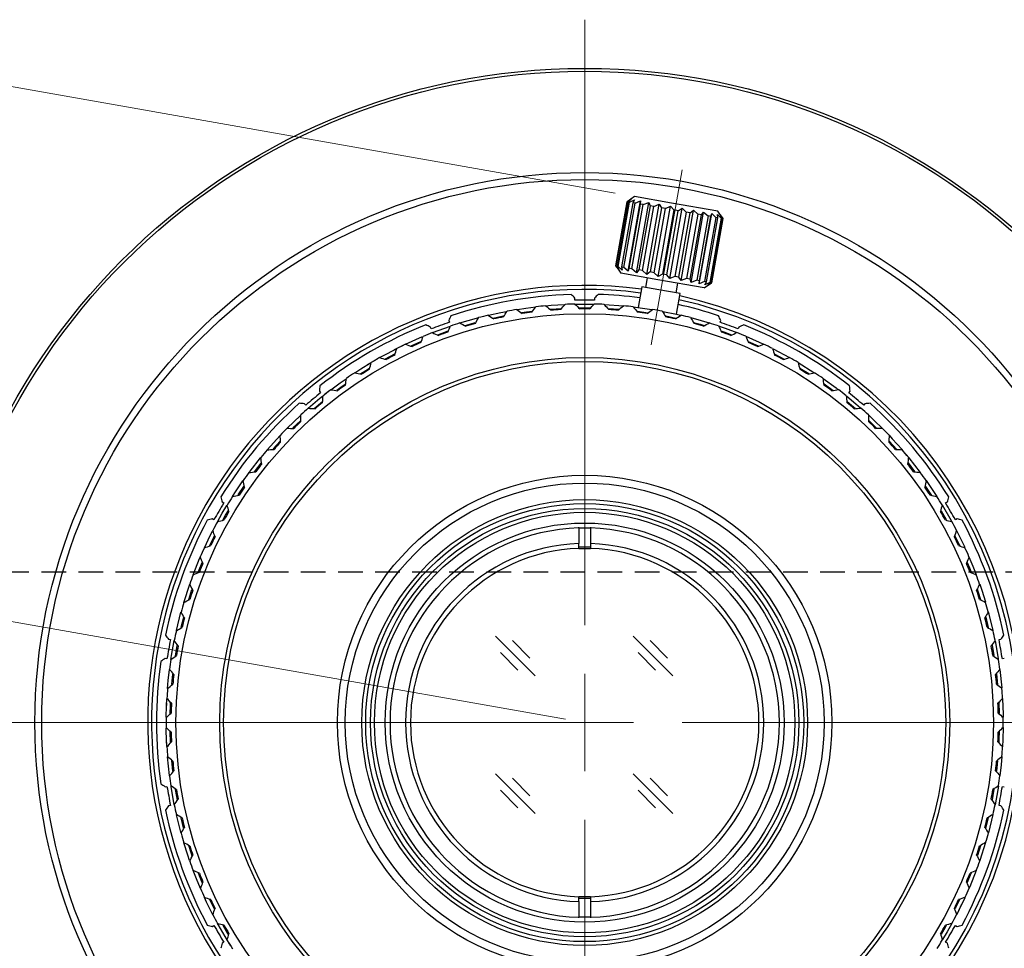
# Model space of a CAD drawing. Header units: millimetres. Extents: x 10 to 287, y 8 to 201.
# Tile 25 of 27: x 197 to 248, y 101 to 149. Entities that reach past the tile are written whole.
import ezdxf

# ---------------------------------------------------------------- set-up
doc = ezdxf.new("R2010")
doc.units = ezdxf.units.MM
doc.header["$PDSIZE"] = -1
doc.linetypes.add('CENTERX2', pattern=[20.32, 12.7, -2.54, 2.54, -2.54])
doc.linetypes.add('HIDDEN', pattern=[1.905, 1.27, -0.635])
doc.layers.add('画層1', color=179, linetype='Continuous', lineweight=35)
doc.layers.add('補助線', color=252, linetype='Continuous', plot=False)
doc.styles.add('SLDTEXTSTYLE2', font='TXT', dxfattribs={"width": 0.7, "bigfont": 'bigfont'})
doc.dimstyles.new('SLDDIMSTYLE0', dxfattribs={"dimtxt": 3.638021, "dimasz": 3, "dimexe": 0, "dimexo": 0.0625, "dimgap": 0.909505, "dimtad": 3, "dimdec": 1, "dimrnd": 1e-09, "dimzin": 12, "dimdsep": 46, "dimtxsty": 'SLDTEXTSTYLE2', "dimsah": 1, "dimcen": 0.09, "dimadec": 0, "dimazin": 3, "dimtfac": 1, "dimtdec": 3, "dimtofl": 0, "dimtmove": 0, "dimatfit": 3, "dimfxl": 1, "dimfrac": 2, "dimtolj": 1, "dimtzin": 12, "dimarcsym": 0})

# ---------------------------------------------------------------- blocks, each defined once
blk = doc.blocks.new('Block1')
at = {"layer": '画層1', "lineweight": 18}
for p, q in [((2.044, 7.071), (0, 9.115)), ((9.115, 7.071), (7.071, 9.115)), ((1.756, 7.986), (0.879, 8.883)), ((8.827, 7.986), (7.95, 8.883)), ((1.14, 7.372), (0.262, 8.269)), ((8.211, 7.372), (7.333, 8.269)), ((2.044, 0), (0, 2.044)), ((9.115, 0), (7.071, 2.044)), ((1.756, 0.914), (0.879, 1.812)), ((8.827, 0.914), (7.95, 1.812)), ((1.14, 0.301), (0.262, 1.198)), ((8.211, 0.301), (7.333, 1.198))]:
    blk.add_line(p, q, dxfattribs=at)
blk = doc.blocks.new('_D_10')
at = {"color": 7, "linetype": 'Continuous', "lineweight": 0, "transparency": 16777216}
for p, q in [((227.582, 139.885), (191.709, 146.21)), ((187.997, 119.397), (192.694, 146.036)), ((225.027, 112.868), (187.012, 119.571))]:
    blk.add_line(p, q, dxfattribs=at)
at = {"color": 7, "linetype": 'Continuous', "lineweight": 18, "transparency": 16777216}
for points in [[(192.694, 146.036), (191.681, 143.169), (192.666, 142.995)], [(187.997, 119.397), (189.01, 122.265), (188.025, 122.439)]]:
    blk.add_solid(points, dxfattribs=at)
at = {"color": 7, "linetype": 'Continuous', "lineweight": 18, "transparency": 16777216, "char_height": 3.175, "attachment_point": 1, "rotation": 80, "style": 'SLDTEXTSTYLE2'}
for s, insert in [(')', (187.166, 138.255)), ('27.1', (185.914, 131.156)), ('(', (185.691, 129.888))]:
    blk.add_mtext(s, dxfattribs=dict(at, insert=insert))
blk = doc.blocks.new('_D_11')
at = {"color": 7, "linetype": 'Continuous', "lineweight": 0, "transparency": 16777216}
for p, q in [((225.012, 112.694), (186.315, 112.694)), ((187.315, 112.694), (187.315, 85.644)), ((222.837, 85.644), (186.315, 85.644))]:
    blk.add_line(p, q, dxfattribs=at)
at = {"color": 7, "linetype": 'Continuous', "lineweight": 18, "transparency": 16777216}
for points in [[(187.315, 112.694), (186.815, 109.694), (187.815, 109.694)], [(187.315, 85.644), (187.815, 88.644), (186.815, 88.644)]]:
    blk.add_solid(points, dxfattribs=at)
at = {"color": 7, "linetype": 'Continuous', "lineweight": 18, "transparency": 16777216, "char_height": 3.175, "attachment_point": 1, "rotation": 90, "style": 'SLDTEXTSTYLE2'}
for s, insert in [(')', (183.222, 103.105)), ('27.1', (183.222, 95.896)), ('(', (183.222, 94.609))]:
    blk.add_mtext(s, dxfattribs=dict(at, insert=insert))
blk = doc.blocks.new('SW_CENTERMARKSYMBOL_0')
at = {"color": 0, "linetype": 'Continuous', "lineweight": 18}
for p, q in [((0, 5), (0, 36.1)), ((0, 0), (0, 2.5)), ((-5, 0), (-36.1, 0)), ((0, 0), (-2.5, 0)), ((0, 0), (0, -2.5)), ((0, 0), (2.5, 0)), ((5, 0), (36.1, 0)), ((0, -5), (0, -36.1))]:
    blk.add_line(p, q, dxfattribs=at)

msp = doc.modelspace()

# ---------------------------------------------------------------- linework, layer by layer
at = {"color": 7, "linetype": 'CENTERX2', "lineweight": 18}
msp.add_line((229.4342, 132.1035), (231.0191, 141.0917), dxfattribs=at)
at = {"color": 7, "linetype": 'Continuous', "lineweight": 25}
for p, q in [((228.5671, 139.7111), (228.1906, 139.4475)), ((230.4691, 139.3757), (228.5671, 139.7111)), ((228.1906, 139.4475), (227.6089, 136.1484)), ((227.6136, 136.1475), (228.1954, 139.4466)), ((228.2593, 139.4354), (227.6776, 136.1363)), ((227.737, 136.1258), (228.3187, 139.4249)), ((228.4903, 139.3946), (227.9086, 136.0955)), ((228.0194, 136.076), (228.6012, 139.3751)), ((228.1954, 139.4466), (228.1906, 139.4475)), ((228.1954, 139.4466), (228.4008, 139.5721)), ((228.2409, 135.8752), (228.8779, 139.488)), ((228.4008, 139.5721), (228.2593, 139.4354)), ((228.3187, 139.4249), (228.2593, 139.4354)), ((228.8687, 139.3279), (228.287, 136.0288)), ((228.3187, 139.4249), (228.5674, 139.5428)), ((228.4417, 136.0015), (229.0234, 139.3006)), ((228.5674, 139.5428), (228.4903, 139.3946)), ((228.6012, 139.3751), (228.4903, 139.3946)), ((228.6012, 139.3751), (228.8779, 139.488)), ((228.6742, 135.7988), (229.3113, 139.4116)), ((229.3687, 139.2398), (228.7869, 135.9407)), ((228.8779, 139.488), (228.8687, 139.3279)), ((229.0234, 139.3006), (228.8687, 139.3279)), ((228.9749, 135.9075), (229.5566, 139.2066)), ((229.0234, 139.3006), (229.3113, 139.4116)), ((229.2009, 135.7059), (229.8379, 139.3187)), ((229.3113, 139.4116), (229.3687, 139.2398)), ((229.5566, 139.2066), (229.3687, 139.2398)), ((229.9561, 139.1362), (229.3744, 135.8371)), ((229.5566, 139.2066), (229.8379, 139.3187)), ((229.5829, 135.8003), (230.1646, 139.0994)), ((229.785, 135.603), (230.422, 139.2157)), ((229.8379, 139.3187), (229.9561, 139.1362)), ((230.1646, 139.0994), (229.9561, 139.1362)), ((230.1646, 139.0994), (230.422, 139.2157)), ((230.3866, 135.4969), (231.0237, 139.1097)), ((230.422, 139.2157), (230.591, 139.0242)), ((232.851, 138.9557), (230.4691, 139.3757)), ((230.8058, 138.9864), (231.0237, 139.1097)), ((231.0237, 139.1097), (231.2302, 138.9115)), ((230.591, 139.0242), (230.0093, 135.7251)), ((230.2241, 135.6872), (230.8058, 138.9864)), ((230.8058, 138.9864), (230.591, 139.0242)), ((231.2302, 138.9115), (230.6484, 135.6124)), ((230.8548, 135.576), (231.4366, 138.8751)), ((230.9649, 135.3949), (231.6019, 139.0077)), ((231.4366, 138.8751), (231.2302, 138.9115)), ((231.8299, 138.8058), (231.2482, 135.5067)), ((231.4322, 135.4742), (232.0139, 138.7733)), ((231.4366, 138.8751), (231.6019, 139.0077)), ((231.4803, 135.304), (232.1174, 138.9168)), ((231.6019, 139.0077), (231.8299, 138.8058)), ((232.3494, 138.7142), (231.7677, 135.4151)), ((232.0139, 138.7733), (231.8299, 138.8058)), ((231.8979, 135.2304), (232.5349, 138.8432)), ((231.9167, 135.3888), (232.4985, 138.6879)), ((232.0139, 138.7733), (232.1174, 138.9168)), ((232.1174, 138.9168), (232.3494, 138.7142)), ((232.7533, 138.6429), (232.1716, 135.3438)), ((232.2755, 135.3255), (232.8572, 138.6246)), ((232.4985, 138.6879), (232.3494, 138.7142)), ((233.0141, 138.597), (232.4323, 135.2979)), ((232.4985, 138.6879), (232.5349, 138.8432)), ((232.5349, 138.8432), (232.7533, 138.6429)), ((232.8572, 138.6246), (232.7533, 138.6429)), ((232.826, 138.7919), (233.0141, 138.597)), ((232.8572, 138.6246), (232.826, 138.7919)), ((233.1146, 138.5792), (232.851, 138.9557)), ((232.9709, 138.7663), (233.1139, 138.5794)), ((233.0658, 138.5879), (232.9709, 138.7663)), ((233.0658, 138.5879), (233.0141, 138.597)), ((232.4841, 135.2887), (233.0658, 138.5879)), ((233.1139, 138.5794), (232.5321, 135.2803)), ((232.5329, 135.2801), (233.1146, 138.5792)), ((233.1146, 138.5792), (233.1139, 138.5794)), ((227.6089, 136.1484), (227.8725, 135.7719)), ((227.6136, 136.1475), (227.6089, 136.1484)), ((227.7638, 135.9593), (227.6136, 136.1475)), ((227.737, 136.1258), (227.6776, 136.1363)), ((227.6776, 136.1363), (227.7638, 135.9593)), ((227.9303, 135.93), (227.737, 136.1258)), ((227.9086, 136.0955), (227.9303, 135.93)), ((228.0194, 136.076), (227.9086, 136.0955)), ((228.2409, 135.8752), (228.0194, 136.076)), ((229.7745, 135.4365), (227.8725, 135.7719)), ((228.287, 136.0288), (228.2409, 135.8752)), ((228.4417, 136.0015), (228.287, 136.0288)), ((228.6742, 135.7988), (228.4417, 136.0015)), ((228.7869, 135.9407), (228.6742, 135.7988)), ((228.9749, 135.9075), (228.7869, 135.9407)), ((229.2009, 135.7059), (228.9749, 135.9075)), ((229.3744, 135.8371), (229.2009, 135.7059)), ((229.5829, 135.8003), (229.3744, 135.8371)), ((229.785, 135.603), (229.5829, 135.8003)), ((230.0093, 135.7251), (229.785, 135.603)), ((230.2241, 135.6872), (230.0093, 135.7251)), ((230.3866, 135.4969), (230.2241, 135.6872)), ((230.6484, 135.6124), (230.3866, 135.4969)), ((230.8548, 135.576), (230.6484, 135.6124)), ((230.9649, 135.3949), (230.8548, 135.576)), ((228.9428, 135.0754), (228.7565, 134.0185)), ((229.8173, 134.9212), (228.9428, 135.0754)), ((229.2266, 135.5331), (229.1398, 135.0407)), ((232.1564, 135.0165), (229.7745, 135.4365)), ((230.7155, 134.7629), (230.8023, 135.2553)), ((231.2482, 135.5067), (230.9649, 135.3949)), ((231.4322, 135.4742), (231.2482, 135.5067)), ((231.4803, 135.304), (231.4322, 135.4742)), ((231.7677, 135.4151), (231.4803, 135.304)), ((231.9167, 135.3888), (231.7677, 135.4151)), ((231.8979, 135.2304), (231.9167, 135.3888)), ((232.1716, 135.3438), (231.8979, 135.2304)), ((232.1564, 135.0165), (232.5329, 135.2801)), ((232.2755, 135.3255), (232.1716, 135.3438)), ((232.189, 135.1791), (232.2755, 135.3255)), ((232.4323, 135.2979), (232.189, 135.1791)), ((232.3339, 135.1535), (232.4841, 135.2887)), ((232.5321, 135.2803), (232.3339, 135.1535)), ((232.4841, 135.2887), (232.4323, 135.2979)), ((232.5329, 135.2801), (232.5321, 135.2803)), ((230.9124, 134.7281), (229.8173, 134.9212)), ((230.7261, 133.6712), (230.9124, 134.7281)), ((225.5119, 134.3944), (225.5119, 134.4944)), ((226.5119, 134.4944), (226.5119, 134.3944)), ((227.0377, 134.1699), (228.0012, 134.1021)), ((225.7479, 133.9927), (226.2878, 133.9926)), ((227.2214, 133.96), (227.7604, 133.9225)), ((228.7055, 133.8234), (229.2692, 133.7438)), ((218.1902, 132.7211), (219.1109, 133.0568)), ((219.0257, 133.3507), (219.0599, 133.2567)), ((219.8836, 133.0937), (220.3925, 133.2398)), ((232.9639, 133.2567), (232.9981, 133.3507)), ((218.1202, 132.9147), (218.086, 133.0087)), ((218.4743, 132.6161), (218.9985, 132.8066)), ((233.9377, 133.0087), (233.9035, 132.9147)), ((216.8122, 132.1267), (217.6845, 132.5162)), ((217.0909, 132.0362), (217.5917, 132.2594)), ((234.41, 132.2689), (234.92, 132.0421)), ((215.7811, 131.3765), (216.2524, 131.627)), ((235.6886, 131.8936), (236.5284, 131.4468)), ((235.7757, 131.6247), (236.2594, 131.3673)), ((214.4324, 131.4007), (214.4325, 131.4005)), ((236.9776, 131.1877), (237.7905, 130.6809)), ((237.0676, 130.9004), (237.5205, 130.6176)), ((238.306, 130.0882), (238.7679, 129.7523)), ((212.3821, 129.7155), (212.4464, 129.6389)), ((239.5773, 129.6389), (239.6416, 129.7155)), ((211.6804, 128.9961), (211.6161, 129.0727)), ((240.4077, 129.0727), (240.3434, 128.9961)), ((210.7208, 127.8084), (211.4079, 128.4733)), ((211.0212, 127.8262), (211.4053, 128.1972)), ((209.7037, 126.7049), (210.3671, 127.4419)), ((210.0059, 126.7479), (210.3727, 127.1549)), ((209.0504, 125.5785), (209.3939, 126.0185)), ((242.621, 126.0295), (242.9587, 125.5977)), ((243.5515, 125.1286), (244.1062, 124.3067)), ((243.5183, 124.8275), (243.83, 124.365)), ((207.3825, 124.0274), (207.4691, 123.9774)), ((244.5546, 123.9774), (244.6412, 124.0274)), ((244.3227, 123.5756), (244.5875, 123.1172)), ((206.9691, 123.1114), (206.8825, 123.1614)), ((245.1412, 123.1614), (245.0546, 123.1114)), ((225.7119, 122.6899), (225.7119, 122.7232)), ((225.7119, 122.6899), (225.7119, 121.8895)), ((225.7119, 122.6899), (226.3119, 122.6899)), ((226.3119, 122.7232), (226.3119, 122.6899)), ((226.3119, 122.6899), (226.3119, 121.8895)), ((225.7119, 121.6393), (225.7119, 121.8895)), ((225.7119, 121.6393), (226.3119, 121.6393)), ((226.3119, 121.8895), (226.3119, 121.6393)), ((206.1622, 120.4196), (206.3757, 120.9472)), ((205.415, 118.8605), (205.7213, 119.8036)), ((205.6705, 119.0126), (205.8373, 119.5265)), ((205.2823, 117.5908), (205.413, 118.1146)), ((246.6137, 118.1031), (246.7442, 117.5791)), ((204.6299, 116.9723), (204.7284, 116.9549)), ((247.0926, 116.9196), (247.2598, 115.9772)), ((247.2954, 116.9549), (247.3938, 116.9723)), ((246.9384, 116.6653), (247.0324, 116.1334)), ((204.5547, 115.9701), (204.4562, 115.9875)), ((247.5675, 115.9875), (247.469, 115.9701)), ((247.3385, 115.4195), (247.4379, 114.4761)), ((247.1649, 115.1923), (247.2241, 114.626)), ((247.288, 113.7026), (247.3064, 113.1762)), ((204.7359, 111.6832), (204.7173, 112.2124)), ((204.6836, 109.9825), (204.5843, 110.9306)), ((204.8584, 110.2003), (204.8004, 110.7548)), ((204.4562, 109.4012), (204.5547, 109.4186)), ((204.9311, 108.4691), (204.7642, 109.4102)), ((205.0864, 108.7175), (204.991, 109.2576)), ((247.469, 109.4186), (247.5675, 109.4012)), ((204.7284, 108.4338), (204.6299, 108.4164)), ((247.3938, 108.4164), (247.2954, 108.4338)), ((205.4096, 107.2871), (205.2806, 107.805)), ((246.742, 107.8002), (246.6092, 107.2685)), ((246.3517, 106.3714), (246.1869, 105.8636)), ((246.6087, 106.5283), (246.3128, 105.6146)), ((245.8632, 104.9734), (245.6491, 104.444)), ((225.7119, 103.4993), (225.7119, 103.7494)), ((226.0119, 103.7444), (225.7119, 103.7494)), ((226.3119, 103.7494), (226.0119, 103.7444)), ((226.3119, 103.7494), (226.3119, 103.4993)), ((225.7119, 103.4993), (225.7119, 102.6989)), ((226.3119, 103.4993), (226.3119, 102.6989)), ((225.7119, 102.6656), (225.7119, 102.6989)), ((226.0119, 102.6944), (225.7119, 102.6989)), ((226.3119, 102.6989), (226.0119, 102.6944)), ((226.3119, 102.6989), (226.3119, 102.6656)), ((206.8825, 102.2274), (206.9691, 102.2774)), ((207.703, 101.8097), (207.4359, 102.2721)), ((245.0314, 102.6372), (245.0185, 102.6446)), ((245.0546, 102.2774), (245.1412, 102.2274)), ((207.4691, 101.4114), (207.3825, 101.3614)), ((244.2185, 101.259), (244.2314, 101.2516)), ((244.6412, 101.3614), (244.5546, 101.4114))]:
    msp.add_line(p, q, dxfattribs=at)
at = {"color": 7, "linetype": 'Continuous', "lineweight": 25, "flags": 128}
for points in [[(222.5621, 133.9158), (222.9911, 133.9811), (223.5068, 134.0479)], [(224.0193, 134.1018), (224.2818, 134.1247), (224.9676, 134.169)], [(225.5114, 134.1885), (225.5789, 134.19), (226.5025, 134.1888)], [(228.5077, 134.049), (229.4607, 133.916), (229.4897, 133.9112)], [(221.0685, 133.6183), (221.7113, 133.7599), (221.9973, 133.8162)], [(221.3071, 133.4683), (221.7513, 133.5639), (221.8647, 133.5867)], [(222.7882, 133.749), (223.0192, 133.7831), (223.3098, 133.8223)], [(224.2292, 133.9196), (224.2979, 133.9253), (224.7977, 133.9597)], [(230.0265, 133.8162), (230.7357, 133.669), (230.9333, 133.6235)], [(230.1807, 133.5824), (230.6918, 133.4739), (230.696, 133.4729)], [(219.6062, 133.218), (220.4473, 133.4618), (220.5593, 133.4915)], [(231.4622, 133.4921), (231.9935, 133.3455), (232.4086, 133.2207)], [(231.6048, 133.247), (231.9379, 133.1534), (232.153, 133.0899)], [(232.9284, 133.0515), (233.2295, 132.9467), (233.8249, 132.7245)], [(233.0503, 132.7979), (233.1624, 132.7583), (233.5477, 132.6168)], [(234.2972, 132.5338), (234.4391, 132.4739), (235.1703, 132.1462)], [(215.5114, 131.4558), (215.639, 131.5266), (216.3455, 131.8989)], [(214.1973, 130.6573), (214.5208, 130.866), (215.0105, 131.1665)], [(214.4752, 130.5996), (214.6277, 130.6969), (214.96, 130.9028)], [(212.973, 129.7894), (213.4446, 130.139), (213.7527, 130.3569)], [(213.2801, 129.7704), (213.5615, 129.9767), (213.7055, 130.0795)], [(238.2553, 130.3677), (238.9278, 129.8824), (239.0234, 129.8102)], [(211.8123, 128.8382), (212.4143, 129.3484), (212.5556, 129.4628)], [(212.109, 128.8313), (212.5408, 129.1935), (212.5466, 129.1982)], [(239.474, 129.4581), (239.942, 129.0712), (240.1873, 128.8594)], [(239.5006, 129.179), (239.8125, 128.9188), (239.9034, 128.841)], [(240.583, 128.5036), (240.9054, 128.2002), (241.2964, 127.815)], [(240.5942, 128.22), (240.7669, 128.056), (241.0057, 127.823)], [(241.6503, 127.4487), (241.8145, 127.2727), (242.3123, 126.7139)], [(241.664, 127.1409), (241.6675, 127.1371), (242.0211, 126.7441)], [(208.7661, 125.5332), (208.8238, 125.6103), (209.354, 126.2873)], [(242.6414, 126.3219), (242.6659, 126.292), (243.2521, 125.5406)], [(207.9125, 124.2989), (208.0754, 124.549), (208.456, 125.1057)], [(208.2083, 124.3872), (208.2422, 124.4387), (208.5043, 124.826)], [(207.1471, 123.0081), (207.3923, 123.4444), (207.6283, 123.8431)], [(207.4229, 123.0934), (207.5655, 123.3444), (207.7079, 123.5873)], [(244.3761, 123.8749), (244.8441, 123.0673), (244.8577, 123.0425)], [(206.4736, 121.667), (206.7772, 122.3005), (206.8935, 122.53)], [(245.1157, 122.5582), (245.436, 121.9113), (245.5337, 121.7026)], [(206.7528, 121.7926), (206.9561, 122.2112), (206.9837, 122.2661)], [(245.0305, 122.2851), (245.2554, 121.8255), (245.2803, 121.7728)], [(205.8953, 120.2822), (206.2323, 121.1217), (206.2612, 121.1891)], [(245.6612, 120.9159), (245.7716, 120.647), (245.8585, 120.4275)], [(245.7534, 121.2102), (245.9571, 120.7216), (246.1198, 120.305)], [(246.1754, 119.5589), (246.2157, 119.4394), (246.3518, 119.0171)], [(246.3038, 119.7998), (246.4054, 119.5027), (246.5956, 118.9039)], [(205.0351, 117.4087), (205.0372, 117.4183), (205.2728, 118.3638)], [(246.755, 118.3489), (246.7793, 118.259), (246.9866, 117.4178)], [(204.7573, 115.934), (204.7903, 116.1432), (204.9293, 116.9105)], [(204.9858, 116.0995), (204.9877, 116.1111), (205.0844, 116.6608)], [(204.5831, 114.4434), (204.6208, 114.8556), (204.6866, 115.4296)], [(204.8028, 114.66), (204.8198, 114.8355), (204.8578, 115.1838)], [(204.5136, 112.9651), (204.5293, 113.5601), (204.5464, 113.913)], [(247.4776, 113.9075), (247.5075, 113.1273), (247.51, 112.9783)], [(204.7168, 113.155), (204.7291, 113.552), (204.7368, 113.7247)], [(204.5461, 111.4817), (204.5162, 112.2614), (204.5139, 112.4002)], [(247.5104, 112.4441), (247.4944, 111.8287), (247.476, 111.4534)], [(247.307, 112.2398), (247.2946, 111.8367), (247.2872, 111.6698)], [(247.4406, 110.9453), (247.403, 110.5332), (247.3379, 109.9646)], [(247.221, 110.7285), (247.204, 110.5533), (247.1655, 110.2021)], [(247.0366, 109.2812), (247.036, 109.2776), (246.94, 108.7316)], [(247.2631, 109.4332), (247.2334, 109.2455), (247.0944, 108.4782)], [(205.2772, 107.0089), (205.2445, 107.1298), (205.0408, 107.9548)], [(246.9886, 107.98), (246.9865, 107.9705), (246.7529, 107.0323)], [(205.7138, 105.6065), (205.6183, 105.886), (205.4177, 106.5194)], [(205.8475, 105.8322), (205.808, 105.9493), (205.6706, 106.3759)], [(206.2703, 104.1785), (206.0666, 104.6671), (205.8986, 105.0978)], [(206.3629, 104.4719), (206.2522, 104.7418), (206.1659, 104.9594)], [(246.1284, 105.1065), (245.7914, 104.2671), (245.7571, 104.187)], [(206.9124, 102.8222), (206.5877, 103.4775), (206.4817, 103.7041)], [(206.9909, 103.1084), (206.7684, 103.5632), (206.7407, 103.6218)], [(245.2701, 103.5943), (245.0676, 103.1776), (245.0395, 103.1216)], [(245.5343, 103.6874), (245.2465, 103.0882), (245.1236, 102.8459)], [(207.6585, 101.496), (207.1796, 102.3215), (207.1516, 102.3725)], [(244.6041, 102.3013), (244.4582, 102.0444), (244.3184, 101.8059)], [(244.8766, 102.3807), (244.6314, 101.9444), (244.3995, 101.5523)]]:
    msp.add_lwpolyline(points, dxfattribs=at)
at = {"color": 7, "linetype": 'Continuous', "lineweight": 25}
for radius in [33.6, 33.4536, 28.2464, 27.8929, 21, 18.75, 18.55, 12.7, 12.303, 11.45, 11.25, 11, 10.8, 10.25]:
    msp.add_circle((226.0119, 112.6944), radius, dxfattribs=at)
for radius, start, end in [(22.45, 82.553, 267.447), (22.25, 82.57596, 267.42404), (22, 91.79522, 108.20478), (22, 82.60525, 88.20478), (22.45, 272.553, 77.447), (21.5, 95.33375, 96.691), (21.5, 91.33375, 92.691), (21.5, 87.33375, 88.691), (22.25, 272.57596, 77.42404), (21.5, 83.33375, 84.691), (22, 71.79522, 77.39475), (21.5, 103.33375, 104.691), (21.25, 101.32592, 102.67408), (21.5, 99.33375, 100.691), (21.25, 97.32592, 98.67408), (21.25, 93.32592, 94.67408), (21.25, 89.32592, 90.67408), (21.25, 85.32592, 86.67408), (21.25, 81.32592, 82.67408), (21.5, 79.33375, 80.691), (21.25, 77.32592, 78.67408), (21.5, 75.33375, 76.691), (22, 111.79522, 128.20478), (21.5, 107.33375, 108.691), (21.25, 105.32592, 106.67408), (21.25, 73.32592, 74.67408), (21.5, 71.33375, 72.691), (22, 51.79522, 68.20478), (21.5, 111.33375, 112.691), (21.25, 109.32592, 110.67408), (21.25, 69.32592, 70.67408), (21.5, 67.33375, 68.691), (21.5, 115.33375, 116.691), (21.25, 113.32592, 114.67408), (21.25, 65.32592, 66.67408), (21.5, 63.33375, 64.691), (21.25, 117.32592, 118.67408), (21.25, 61.32592, 62.67408), (21.5, 119.33375, 120.691), (21.5, 59.33375, 60.691), (21.5, 123.33375, 124.691), (21.25, 121.32592, 122.67408), (21.25, 57.32592, 58.67408), (21.5, 55.33375, 56.691), (21.25, 125.32592, 126.67408), (21.25, 53.32592, 54.67408), (21.5, 127.33375, 128.691), (21.5, 51.33375, 52.691), (22, 131.79522, 148.20478), (21.25, 129.32592, 130.67408), (21.25, 49.32592, 50.67408), (22, 31.79522, 48.20478), (21.5, 131.33375, 132.691), (21.5, 47.33375, 48.691), (21.25, 133.32592, 134.67408), (21.25, 45.32592, 46.67408), (21.5, 135.33375, 136.691), (21.5, 43.33375, 44.691), (21.25, 137.32592, 138.67408), (21.25, 41.32592, 42.67408), (21.5, 139.33375, 140.691), (21.5, 39.33375, 40.691), (21.25, 141.32592, 142.67408), (21.25, 37.32592, 38.67408), (21.5, 143.33375, 144.691), (21.5, 35.33375, 36.691), (21.25, 145.32592, 146.67408), (21.25, 33.32592, 34.67408), (21.5, 147.33375, 148.691), (21.5, 31.33375, 32.691), (21.25, 149.32592, 150.67408), (21.25, 29.32592, 30.67408), (22, 151.79522, 168.20478), (21.5, 151.33375, 152.691), (21.5, 27.33375, 28.691), (22, 11.79522, 28.20478), (10, 91.71913, 268.28087), (10, 271.71913, 88.28087), (21.25, 153.32592, 154.67408), (21.25, 25.32592, 26.67408), (21.5, 155.33375, 156.691), (9.2, 91.86867, 268.13133), (8.95, 91.92089, 268.07911), (9.0156, 88.09309, 91.90691), (9.2, 271.86867, 88.13133), (8.95, 271.92089, 88.07911), (21.5, 23.33375, 24.691), (21.25, 157.32592, 158.67408), (21.25, 21.32592, 22.67408), (21.5, 159.33375, 160.691), (21.5, 19.33375, 20.691), (21.25, 161.32592, 162.67408), (21.25, 17.32592, 18.67408), (21.5, 15.33375, 16.691), (21.5, 163.33375, 164.691), (21.25, 165.32592, 166.67408), (21.25, 13.32592, 14.67408), (21.5, 167.33375, 168.691), (21.5, 11.33375, 12.691), (21.25, 169.32592, 170.67408), (21.25, 9.32592, 10.67408), (22, 171.79522, 188.20478), (21.5, 171.33375, 172.691), (21.5, 7.33375, 8.691), (21.25, 173.32592, 174.67408), (21.25, 5.32592, 6.67408), (21.5, 175.33375, 176.691), (21.5, 3.33375, 4.691), (21.25, 177.32592, 178.67408), (21.25, 1.32592, 2.67408), (21.5, 179.33375, 180.691), (21.5, 359.33375, 0.691), (21.25, 181.32592, 182.67408), (21.25, 357.32592, 358.67408), (21.5, 183.33375, 184.691), (21.5, 355.33375, 356.691), (21.25, 185.32592, 186.67408), (21.25, 353.32592, 354.67408), (21.5, 187.33375, 188.691), (21.5, 351.33375, 352.691), (21.25, 189.32592, 190.67408), (21.25, 349.32592, 350.67408), (21.5, 191.33375, 192.691), (21.5, 347.33375, 348.691), (22, 191.79522, 208.20478), (21.25, 193.32592, 194.67408), (22, 331.79522, 348.20478), (21.25, 345.32592, 346.67408), (21.5, 195.33375, 196.691), (21.5, 343.33375, 344.691), (21.25, 197.32592, 198.67408), (21.25, 341.32592, 342.67408), (21.5, 199.33375, 200.691), (21.5, 339.33375, 340.691), (21.25, 201.32592, 202.67408), (21.25, 337.32592, 338.67408), (21.5, 203.33375, 204.691), (21.5, 335.33375, 336.691), (21.25, 205.32592, 206.67408), (9.0156, 268.09309, 271.90691), (21.25, 333.32592, 334.67408), (21.5, 207.33375, 208.691), (21.5, 331.33375, 332.691), (21.25, 209.32592, 210.67408), (21.25, 329.32592, 330.67408), (21.5, 211.33375, 212.691), (21.5, 327.33375, 328.691)]:
    msp.add_arc((226.0119, 112.6944), radius, start, end, dxfattribs=at)
for points in [[(225.5119, 134.4944), (225.4487, 134.5575), (225.3856, 134.6206), (225.3227, 134.6836)], [(226.7011, 134.6836), (226.6381, 134.6206), (226.575, 134.5575), (226.5119, 134.4944)], [(223.3022, 133.7709), (223.3705, 133.8634), (223.4387, 133.9558), (223.5068, 134.0479)], [(224.0133, 134.1013), (224.1021, 134.0256), (224.1911, 133.9497), (224.2803, 133.8737)], [(224.779, 133.9086), (224.8536, 133.9961), (224.9281, 134.0835), (225.0024, 134.1707)], [(225.5114, 134.1885), (225.5947, 134.1068), (225.6782, 134.0249), (225.7619, 133.9429)], [(226.5119, 134.3944), (226.1785, 134.3944), (225.8452, 134.3944), (225.5119, 134.3944)], [(226.2619, 133.9429), (226.3424, 134.025), (226.4228, 134.107), (226.503, 134.1888)], [(227.012, 134.1711), (227.0894, 134.0838), (227.167, 133.9963), (227.2447, 133.9086)], [(227.7435, 133.8737), (227.8295, 133.95), (227.9154, 134.0261), (228.0012, 134.1021)], [(228.5077, 134.049), (228.5788, 133.9565), (228.6501, 133.8638), (228.7215, 133.7709)], [(219.1388, 133.5932), (219.1011, 133.5125), (219.0634, 133.4316), (219.0257, 133.3507)], [(221.0535, 133.6148), (221.152, 133.5522), (221.2506, 133.4895), (221.3495, 133.4266)], [(221.8386, 133.5306), (221.9003, 133.6276), (221.9619, 133.7245), (222.0233, 133.8212)], [(222.5249, 133.9097), (222.6188, 133.8404), (222.7128, 133.7709), (222.8071, 133.7013)], [(229.2167, 133.7013), (229.3078, 133.7714), (229.3988, 133.8414), (229.4897, 133.9112)], [(229.9912, 133.8229), (230.0558, 133.7256), (230.1204, 133.6282), (230.1851, 133.5306)], [(230.6742, 133.4266), (230.7701, 133.4902), (230.8657, 133.5536), (230.9612, 133.6169)], [(232.9981, 133.3507), (232.9603, 133.4316), (232.9226, 133.5125), (232.885, 133.5932)], [(218.086, 133.0087), (218.005, 133.0464), (217.9242, 133.0841), (217.8435, 133.1217)], [(219.0599, 133.2567), (218.7466, 133.1427), (218.4334, 133.0287), (218.1202, 132.9147)], [(218.9794, 132.747), (219.027, 132.8517), (219.0745, 132.9562), (219.1219, 133.0605)], [(219.6062, 133.218), (219.7088, 133.1624), (219.8116, 133.1067), (219.9147, 133.0509)], [(220.3953, 133.1887), (220.4501, 133.2898), (220.5048, 133.3907), (220.5593, 133.4915)], [(231.4554, 133.4938), (231.513, 133.3923), (231.5706, 133.2906), (231.6284, 133.1887)], [(232.1091, 133.0509), (232.2091, 133.1076), (232.309, 133.1642), (232.4086, 133.2207)], [(232.893, 133.0635), (232.9434, 132.9582), (232.9938, 132.8527), (233.0444, 132.747)], [(233.9035, 132.9147), (233.5903, 133.0287), (233.2771, 133.1427), (232.9639, 133.2567)], [(234.1803, 133.1217), (234.0995, 133.0841), (234.0187, 133.0464), (233.9377, 133.0087)], [(217.5977, 132.2076), (217.6379, 132.3153), (217.678, 132.4229), (217.718, 132.5302)], [(218.1902, 132.7211), (218.2964, 132.6728), (218.4029, 132.6244), (218.5095, 132.576)], [(233.5142, 132.576), (233.618, 132.6256), (233.7215, 132.6751), (233.8249, 132.7245)], [(234.2972, 132.5338), (234.34, 132.4253), (234.383, 132.3165), (234.426, 132.2076)], [(216.8122, 132.1267), (216.9216, 132.086), (217.0311, 132.0451), (217.1409, 132.0042)], [(234.8828, 132.0042), (234.9898, 132.0464), (235.0965, 132.0886), (235.2031, 132.1307)], [(216.257, 131.5731), (216.2896, 131.6834), (216.3221, 131.7935), (216.3545, 131.9034)], [(235.6609, 131.9075), (235.6961, 131.7963), (235.7314, 131.6848), (235.7667, 131.5731)], [(214.9639, 130.8466), (214.9887, 130.9589), (215.0134, 131.071), (215.0381, 131.1829)], [(215.4791, 131.4377), (215.591, 131.4046), (215.7032, 131.3715), (215.8155, 131.3383)], [(236.2082, 131.3383), (236.3178, 131.373), (236.4273, 131.4077), (236.5365, 131.4422)], [(236.9776, 131.1877), (237.005, 131.0742), (237.0324, 130.9605), (237.0599, 130.8466)], [(214.1973, 130.6573), (214.3113, 130.6321), (214.4254, 130.6069), (214.5398, 130.5817)], [(237.4839, 130.5817), (237.5957, 130.6086), (237.7073, 130.6355), (237.8187, 130.6624)], [(213.7245, 130.0317), (213.7414, 130.1455), (213.7583, 130.259), (213.7751, 130.3724)], [(238.241, 130.3777), (238.2603, 130.2626), (238.2797, 130.1473), (238.2992, 130.0317)], [(212.4464, 129.6389), (212.191, 129.4247), (211.9357, 129.2104), (211.6804, 128.9961)], [(212.4054, 129.9821), (212.3977, 129.8934), (212.3899, 129.8045), (212.3821, 129.7155)], [(212.973, 129.7894), (213.0885, 129.7722), (213.2041, 129.7551), (213.32, 129.7378)], [(238.7037, 129.7378), (238.8171, 129.7569), (238.9303, 129.776), (239.0433, 129.795)], [(240.3434, 128.9961), (240.088, 129.2104), (239.8327, 129.4247), (239.5773, 129.6389)], [(239.6416, 129.7155), (239.6338, 129.8045), (239.6261, 129.8934), (239.6183, 129.9821)], [(211.6161, 129.0727), (211.5271, 129.0805), (211.4382, 129.0883), (211.3495, 129.0961)], [(212.5451, 129.1324), (212.554, 129.247), (212.5629, 129.3615), (212.5718, 129.4757)], [(239.4447, 129.4815), (239.456, 129.3654), (239.4673, 129.249), (239.4786, 129.1324)], [(240.6742, 129.0961), (240.5855, 129.0883), (240.4966, 129.0805), (240.4077, 129.0727)], [(211.4312, 128.153), (211.4321, 128.268), (211.433, 128.3827), (211.4339, 128.4973)], [(211.8123, 128.8382), (211.9287, 128.8291), (212.0453, 128.8201), (212.1621, 128.811)], [(239.8617, 128.811), (239.9761, 128.8221), (240.0904, 128.8332), (240.2044, 128.8443)], [(240.583, 128.5036), (240.5862, 128.387), (240.5893, 128.2701), (240.5925, 128.153)], [(210.7208, 127.8084), (210.8375, 127.8074), (210.9544, 127.8065), (211.0716, 127.8056)], [(240.9522, 127.8056), (241.0671, 127.8087), (241.1819, 127.8119), (241.2964, 127.815)], [(210.3884, 127.0982), (210.3813, 127.213), (210.3742, 127.3276), (210.3671, 127.4419)], [(241.6503, 127.4487), (241.6453, 127.3321), (241.6403, 127.2153), (241.6353, 127.0982)], [(209.7037, 126.7049), (209.8202, 126.7121), (209.9369, 126.7194), (210.0538, 126.7266)], [(241.9699, 126.7266), (242.0848, 126.7217), (242.1995, 126.7168), (242.314, 126.7119)], [(209.4217, 125.9733), (209.4066, 126.0873), (209.3915, 126.2011), (209.3764, 126.3147)], [(242.6414, 126.3219), (242.6283, 126.2059), (242.6152, 126.0897), (242.602, 125.9733)], [(208.7661, 125.5332), (208.8818, 125.5485), (208.9977, 125.5639), (209.1139, 125.5793)], [(242.9098, 125.5793), (243.0241, 125.5664), (243.1382, 125.5535), (243.2521, 125.5406)], [(208.5358, 124.7837), (208.5128, 124.8963), (208.4898, 125.0088), (208.4669, 125.1211)], [(243.5515, 125.1286), (243.5303, 125.0139), (243.5091, 124.8989), (243.4879, 124.7837)], [(207.4691, 123.9774), (207.3024, 123.6887), (207.1358, 123.4), (206.9691, 123.1114)], [(207.3133, 124.2858), (207.3363, 124.1998), (207.3594, 124.1137), (207.3825, 124.0274)], [(207.9125, 124.2989), (208.0269, 124.3223), (208.1415, 124.3457), (208.2562, 124.3691)], [(243.7675, 124.3691), (243.8806, 124.3483), (243.9935, 124.3275), (244.1062, 124.3067)], [(245.0546, 123.1114), (244.8879, 123.4), (244.7213, 123.6887), (244.5546, 123.9774)], [(244.6412, 124.0274), (244.6643, 124.1137), (244.6874, 124.1998), (244.7105, 124.2858)], [(207.7351, 123.5351), (207.7043, 123.6459), (207.6735, 123.7565), (207.6428, 123.8669)], [(244.3761, 123.8749), (244.347, 123.7618), (244.3179, 123.6486), (244.2886, 123.5351)], [(206.8825, 123.1614), (206.7962, 123.1382), (206.7101, 123.1152), (206.6241, 123.0921)], [(207.1471, 123.0081), (207.2596, 123.0394), (207.3722, 123.0707), (207.4851, 123.1021)], [(244.5386, 123.1021), (244.65, 123.0734), (244.7612, 123.0448), (244.8721, 123.0162)], [(245.3997, 123.0921), (245.3136, 123.1152), (245.2275, 123.1382), (245.1412, 123.1614)], [(207.0234, 122.2338), (206.9849, 122.3422), (206.9465, 122.4504), (206.9081, 122.5583)], [(245.1113, 122.5666), (245.0744, 122.4559), (245.0374, 122.345), (245.0003, 122.2338)], [(206.4736, 121.667), (206.5836, 121.7061), (206.6938, 121.7452), (206.8042, 121.7844)], [(245.2195, 121.7844), (245.3286, 121.748), (245.4375, 121.7117), (245.5462, 121.6754)], [(206.4042, 120.886), (206.3583, 120.9914), (206.3124, 121.0967), (206.2666, 121.2017)], [(245.7534, 121.2102), (245.7089, 121.1024), (245.6642, 120.9943), (245.6195, 120.886)], [(205.8953, 120.2822), (206.0023, 120.3289), (206.1095, 120.3756), (206.2169, 120.4224)], [(245.8068, 120.4224), (245.9131, 120.3785), (246.0192, 120.3347), (246.1251, 120.2909)], [(205.8806, 119.4983), (205.8274, 119.6003), (205.7743, 119.702), (205.7213, 119.8036)], [(246.2994, 119.8124), (246.2474, 119.7079), (246.1953, 119.6032), (246.1432, 119.4983)], [(205.415, 118.8605), (205.5185, 118.9145), (205.6222, 118.9686), (205.7261, 119.0228)], [(246.2977, 119.0228), (246.4006, 118.9715), (246.5034, 118.9204), (246.606, 118.8694)], [(205.455, 118.0774), (205.3948, 118.1754), (205.3347, 118.2733), (205.2748, 118.3709)], [(246.7465, 118.3799), (246.6874, 118.2792), (246.6281, 118.1784), (246.5687, 118.0774)], [(205.0351, 117.4087), (205.1345, 117.4698), (205.2342, 117.531), (205.334, 117.5923)], [(246.6897, 117.5923), (246.7888, 117.534), (246.8878, 117.4758), (246.9866, 117.4178)], [(204.4764, 117.1915), (204.5275, 117.1185), (204.5787, 117.0455), (204.6299, 116.9723)], [(204.7284, 116.9549), (204.6705, 116.6267), (204.6126, 116.2984), (204.5547, 115.9701)], [(205.1296, 116.6303), (205.0627, 116.7239), (204.9959, 116.8173), (204.9293, 116.9105)], [(247.0926, 116.9196), (247.0266, 116.8234), (246.9604, 116.727), (246.8942, 116.6303)], [(247.469, 115.9701), (247.4111, 116.2984), (247.3533, 116.6267), (247.2954, 116.9549)], [(247.3938, 116.9723), (247.4451, 117.0455), (247.4962, 117.1185), (247.5473, 117.1915)], [(204.4562, 115.9875), (204.3831, 115.9363), (204.31, 115.8851), (204.237, 115.834)], [(204.7573, 115.934), (204.8523, 116.0018), (204.9474, 116.0698), (205.0427, 116.1379)], [(246.981, 116.1379), (247.0758, 116.0729), (247.1705, 116.008), (247.265, 115.9431)], [(204.9059, 115.1641), (204.8326, 115.2528), (204.7595, 115.3413), (204.6866, 115.4296)], [(247.336, 115.4388), (247.2634, 115.3474), (247.1907, 115.2558), (247.1179, 115.1641)], [(204.5831, 114.4434), (204.6731, 114.5178), (204.7633, 114.5922), (204.8536, 114.6668)], [(247.1701, 114.6668), (247.2602, 114.5953), (247.3501, 114.5239), (247.4398, 114.4527)], [(204.785, 113.6858), (204.7058, 113.7691), (204.6267, 113.8523), (204.5477, 113.9354)], [(247.4755, 113.9446), (247.3967, 113.8585), (247.3178, 113.7722), (247.2387, 113.6858)], [(204.5133, 112.9444), (204.5979, 113.0248), (204.6826, 113.1054), (204.7676, 113.1861)], [(247.2562, 113.1861), (247.341, 113.1085), (247.4257, 113.031), (247.5103, 112.9537)], [(204.7676, 112.2027), (204.6827, 112.2803), (204.598, 112.3577), (204.5134, 112.4351)], [(247.5104, 112.4444), (247.4258, 112.364), (247.3411, 112.2834), (247.2562, 112.2027)], [(204.5482, 111.4441), (204.627, 111.5302), (204.7059, 111.6165), (204.785, 111.703)], [(247.2387, 111.703), (247.318, 111.6196), (247.3971, 111.5364), (247.476, 111.4534)], [(204.8536, 110.7219), (204.7635, 110.7934), (204.6736, 110.8648), (204.5839, 110.9361)], [(247.4406, 110.9453), (247.3506, 110.871), (247.2605, 110.7965), (247.1701, 110.7219)], [(204.6877, 109.9499), (204.7603, 110.0413), (204.833, 110.1329), (204.9059, 110.2247)], [(247.1179, 110.2247), (247.1911, 110.136), (247.2642, 110.0475), (247.3372, 109.9591)], [(204.237, 109.5547), (204.31, 109.5036), (204.3831, 109.4525), (204.4562, 109.4012)], [(204.5547, 109.4186), (204.6126, 109.0903), (204.6705, 108.7621), (204.7284, 108.4338)], [(205.0427, 109.2508), (204.9479, 109.3159), (204.8532, 109.3808), (204.7587, 109.4456)], [(247.2664, 109.4548), (247.1714, 109.3869), (247.0763, 109.3189), (246.981, 109.2508)], [(247.2954, 108.4338), (247.3533, 108.7621), (247.4111, 109.0903), (247.469, 109.4186)], [(204.9311, 108.4691), (204.9972, 108.5654), (205.0633, 108.6618), (205.1296, 108.7584)], [(246.8942, 108.7584), (246.961, 108.6648), (247.0278, 108.5714), (247.0944, 108.4782)], [(204.6299, 108.4164), (204.5787, 108.3433), (204.5275, 108.2702), (204.4764, 108.1973)], [(247.5473, 108.1973), (247.4962, 108.2702), (247.4451, 108.3433), (247.3938, 108.4164)], [(205.334, 107.7965), (205.2349, 107.8547), (205.1359, 107.9129), (205.0371, 107.971)], [(246.9886, 107.98), (246.8892, 107.919), (246.7895, 107.8578), (246.6897, 107.7965)], [(205.2772, 107.0089), (205.3364, 107.1095), (205.3956, 107.2103), (205.455, 107.3113)], [(246.5687, 107.3113), (246.6289, 107.2133), (246.689, 107.1155), (246.749, 107.0178)], [(205.7261, 106.366), (205.6231, 106.4172), (205.5203, 106.4683), (205.4177, 106.5194)], [(246.6087, 106.5283), (246.5052, 106.4743), (246.4015, 106.4202), (246.2977, 106.366)], [(205.7243, 105.5764), (205.7763, 105.6809), (205.8284, 105.7856), (205.8806, 105.8905)], [(246.1432, 105.8905), (246.1964, 105.7885), (246.2495, 105.6867), (246.3025, 105.5851)], [(206.2169, 104.9663), (206.1106, 105.0102), (206.0045, 105.0541), (205.8986, 105.0978)], [(246.1284, 105.1065), (246.0214, 105.0599), (245.9142, 105.0131), (245.8068, 104.9663)], [(206.2703, 104.1785), (206.3148, 104.2864), (206.3595, 104.3945), (206.4042, 104.5027)], [(245.6195, 104.5027), (245.6655, 104.3973), (245.7113, 104.2921), (245.7571, 104.187)], [(206.8042, 103.6043), (206.6951, 103.6407), (206.5862, 103.677), (206.4775, 103.7133)], [(245.5501, 103.7217), (245.4401, 103.6827), (245.3299, 103.6435), (245.2195, 103.6043)], [(206.9124, 102.8222), (206.9493, 102.9329), (206.9863, 103.0438), (207.0234, 103.1549)], [(245.0003, 103.1549), (245.0388, 103.0466), (245.0772, 102.9384), (245.1156, 102.8304)], [(206.6241, 102.2966), (206.7101, 102.2736), (206.7962, 102.2505), (206.8825, 102.2274)], [(206.9691, 102.2774), (207.1358, 101.9887), (207.3024, 101.7), (207.4691, 101.4114)], [(207.4851, 102.2866), (207.3737, 102.3153), (207.2626, 102.3439), (207.1516, 102.3725)], [(244.8766, 102.3807), (244.7641, 102.3494), (244.6515, 102.318), (244.5386, 102.2866)], [(244.5546, 101.4114), (244.7213, 101.7), (244.8879, 101.9887), (245.0546, 102.2774)], [(245.1412, 102.2274), (245.2275, 102.2505), (245.3136, 102.2736), (245.3997, 102.2966)], [(207.6476, 101.5139), (207.6767, 101.6269), (207.7059, 101.7401), (207.7351, 101.8536)], [(244.2886, 101.8536), (244.3195, 101.7428), (244.3502, 101.6322), (244.381, 101.5218)], [(207.3825, 101.3614), (207.3594, 101.2751), (207.3363, 101.1889), (207.3133, 101.1029)], [(244.7105, 101.1029), (244.6874, 101.1889), (244.6643, 101.2751), (244.6412, 101.3614)]]:
    msp.add_open_spline(points, degree=3, dxfattribs=at)
for points, knots in [([(216.7092, 132.0776), (216.7084, 132.0772), (216.7067, 132.0764), (216.6896, 132.0682), (216.6584, 132.0532), (216.6183, 132.0337), (216.5885, 132.0192), (216.5737, 132.012)], [0, 0, 0, 0, 0.2501585, 0.5002418, 0.7500731, 0.8750391, 1, 1, 1, 1]), ([(216.3868, 131.9196), (216.3693, 131.9108), (216.3342, 131.8932), (216.2847, 131.8681), (216.239, 131.8449), (216.2135, 131.8318), (216.2008, 131.8253)], [0, 0, 0, 0, 0.2500753, 0.4999005, 0.749799, 1, 1, 1, 1]), ([(214.9158, 131.1098), (214.9084, 131.1054), (214.8944, 131.0969), (214.8721, 131.0834), (214.8519, 131.0711), (214.839, 131.0633), (214.8374, 131.0623), (214.8366, 131.0618)], [0, 0, 0, 0, 0.1308932, 0.2482247, 0.4999203, 0.7299153, 1, 1, 1, 1]), ([(214.9158, 131.1098), (214.9275, 131.1168), (214.9508, 131.1308), (214.9917, 131.1554), (215.0227, 131.1737), (215.0381, 131.1828)], [0, 0, 0, 0, 0.336278, 0.6720703, 1, 1, 1, 1]), ([(215.255, 131.31), (215.2433, 131.3032), (215.2198, 131.2896), (215.1778, 131.2651), (215.1321, 131.2384), (215.1007, 131.2199), (215.085, 131.2107)], [0, 0, 0, 0, 0.2501724, 0.4999835, 0.7498145, 1, 1, 1, 1]), ([(215.3353, 131.3561), (215.3348, 131.3558), (215.3337, 131.3552), (215.3201, 131.3474), (215.3001, 131.336), (215.2765, 131.3224), (215.2625, 131.3143), (215.255, 131.31)], [0, 0, 0, 0, 0.250158, 0.5001591, 0.7499786, 0.8656818, 1, 1, 1, 1]), ([(212.6431, 129.5326), (212.6288, 129.5212), (212.6002, 129.4985), (212.5589, 129.4655), (212.521, 129.435), (212.5, 129.418), (212.4894, 129.4094)], [0, 0, 0, 0, 0.2501854, 0.5000164, 0.7498275, 1, 1, 1, 1]), ([(212.7978, 129.6543), (212.7871, 129.646), (212.7658, 129.6293), (212.7275, 129.5993), (212.686, 129.5666), (212.6574, 129.5439), (212.6431, 129.5326)], [0, 0, 0, 0, 0.2501724, 0.4999835, 0.7498145, 1, 1, 1, 1]), ([(212.8711, 129.7111), (212.8706, 129.7107), (212.8695, 129.7099), (212.8572, 129.7004), (212.8389, 129.6863), (212.8175, 129.6696), (212.8047, 129.6597), (212.7978, 129.6543)], [0, 0, 0, 0, 0.250158, 0.5001591, 0.7499786, 0.8656818, 1, 1, 1, 1]), ([(212.4894, 129.4094), (212.4827, 129.404), (212.47, 129.3937), (212.4497, 129.3772), (212.4314, 129.3623), (212.4197, 129.3528), (212.4183, 129.3516), (212.4175, 129.351)], [0, 0, 0, 0, 0.1308932, 0.2482247, 0.4999203, 0.7299153, 1, 1, 1, 1]), ([(242.5714, 126.4068), (242.5608, 126.4196), (242.5397, 126.445), (242.5112, 126.4793), (242.489, 126.5058), (242.4767, 126.5204), (242.4755, 126.5218), (242.475, 126.5225)], [0, 0, 0, 0, 0.1249608, 0.2499267, 0.499758, 0.7498414, 1, 1, 1, 1]), ([(242.5714, 126.4068), (242.5806, 126.3957), (242.599, 126.3735), (242.6222, 126.3453), (242.6371, 126.3271), (242.6398, 126.3238)], [0, 0, 0, 0, 0.4503593, 0.9001742, 1, 1, 1, 1]), ([(242.8342, 126.0831), (242.8253, 126.0943), (242.8075, 126.1167), (242.7755, 126.1566), (242.7406, 126.2), (242.7159, 126.2304), (242.7036, 126.2456)], [0, 0, 0, 0, 0.2502086, 0.5001023, 0.7499108, 1, 1, 1, 1]), ([(242.9276, 125.965), (242.927, 125.9657), (242.9259, 125.9671), (242.9141, 125.9821), (242.8927, 126.0093), (242.8651, 126.0443), (242.8445, 126.0702), (242.8342, 126.0831)], [0, 0, 0, 0, 0.2501585, 0.5002418, 0.7500731, 0.8750391, 1, 1, 1, 1]), ([(204.5348, 113.6864), (204.5347, 113.6861), (204.5347, 113.6855), (204.5344, 113.6778), (204.5336, 113.6604), (204.5319, 113.6227), (204.5305, 113.5882), (204.5297, 113.5706)], [0, 0, 0, 0, 0.1318212, 0.2482942, 0.5001647, 0.7456303, 1, 1, 1, 1]), ([(204.5144, 113.0265), (204.5148, 113.0473), (204.5155, 113.089), (204.5165, 113.1449), (204.5174, 113.1799), (204.5176, 113.1875)], [0, 0, 0, 0, 0.439309, 0.8783522, 1, 1, 1, 1]), ([(204.5283, 111.8539), (204.5277, 111.8697), (204.5265, 111.9012), (204.5251, 111.939), (204.525, 111.9435), (204.5249, 111.9466)], [0, 0, 0, 0, 0.2501061, 0.5004097, 1, 1, 1, 1]), ([(204.5369, 111.6572), (204.536, 111.6754), (204.5343, 111.7118), (204.5311, 111.7829), (204.5294, 111.8255), (204.5283, 111.8539)], [0, 0, 0, 0, 0.2507912, 0.501227, 1, 1, 1, 1]), ([(204.5473, 111.4606), (204.5465, 111.4741), (204.545, 111.5012), (204.5414, 111.5658), (204.5387, 111.6207), (204.5369, 111.6572)], [0, 0, 0, 0, 0.250739, 0.5011159, 1, 1, 1, 1]), ([(245.2206, 103.0366), (245.2294, 103.0541), (245.247, 103.0891), (245.2717, 103.1388), (245.2945, 103.1848), (245.3071, 103.2105), (245.3134, 103.2233)], [0, 0, 0, 0, 0.2500753, 0.4999005, 0.749799, 1, 1, 1, 1]), ([(245.3134, 103.2233), (245.3207, 103.2381), (245.3352, 103.2678), (245.3547, 103.308), (245.3698, 103.3391), (245.3781, 103.3563), (245.3788, 103.3579), (245.3792, 103.3587)], [0, 0, 0, 0, 0.1249608, 0.2499267, 0.499758, 0.7498414, 1, 1, 1, 1]), ([(207.5689, 101.6441), (207.5582, 101.662), (207.5368, 101.6978), (207.5095, 101.7439), (207.506, 101.7498), (207.5038, 101.7536)], [0, 0, 0, 0, 0.2502362, 0.5005115, 1, 1, 1, 1]), ([(207.6476, 101.5139), (207.6459, 101.5167), (207.6348, 101.5349), (207.6056, 101.5831), (207.5836, 101.6198), (207.5689, 101.6441)], [0, 0, 0, 0, 0.0562843, 0.3717373, 1, 1, 1, 1]), ([(207.756, 101.3377), (207.7438, 101.3574), (207.7255, 101.3869), (207.6952, 101.4361), (207.679, 101.4625), (207.6709, 101.4757)], [0, 0, 0, 0, 0.4997176, 0.7497544, 1, 1, 1, 1]), ([(207.8113, 101.2493), (207.8099, 101.2515), (207.8078, 101.2549), (207.7881, 101.2863), (207.7667, 101.3206), (207.756, 101.3377)], [0, 0, 0, 0, 0.5003605, 0.750553, 1, 1, 1, 1])]:
    msp.add_open_spline(points, degree=3, knots=knots, dxfattribs=at)
at = {"color": 7, "linetype": 'Continuous', "lineweight": 18}
msp.add_point((226.0119, 112.6944), dxfattribs=at)
at = {"layer": '補助線', "color": 7, "linetype": 'HIDDEN'}
msp.add_line((287, 120.4167), (10, 120.4167), dxfattribs=at)

# ---------------------------------------------------------------- block references
at = {"color": 7, "linetype": 'Continuous', "lineweight": 0}
msp.add_blockref('SW_CENTERMARKSYMBOL_0', (226.0119, 112.6944), dxfattribs=at)
at = {"color": 7, "linetype": 'Continuous'}
msp.add_blockref('Block1', (221.4321, 108.0229), dxfattribs=at)

# ---------------------------------------------------------------- dimensions: what is measured, and where the dimension line sits
at = {"color": 7, "linetype": 'Continuous', "lineweight": 18}
for base, p1, p2, angle, picture, middle in [((192.6941, 146.0365), (226.0119, 112.6944), (228.5671, 139.7111), 80, '_D_10', (190.5707, 133.9944)), ((187.3145655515, 85.6443745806), (226.0118639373, 112.6943745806), (223.8368639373, 85.6443745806), 90, '_D_11', (187.3145655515, 99.5003884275))]:
    dim = msp.add_linear_dim(base=base, p1=p1, p2=p2, angle=angle, text='(<>)', dimstyle='SLDDIMSTYLE0', dxfattribs=at)
    dim.commit()
    dim.dimension.update_dxf_attribs({"geometry": picture, "text_midpoint": middle, "dimtype": 160})

doc.saveas('drawing.dxf')
